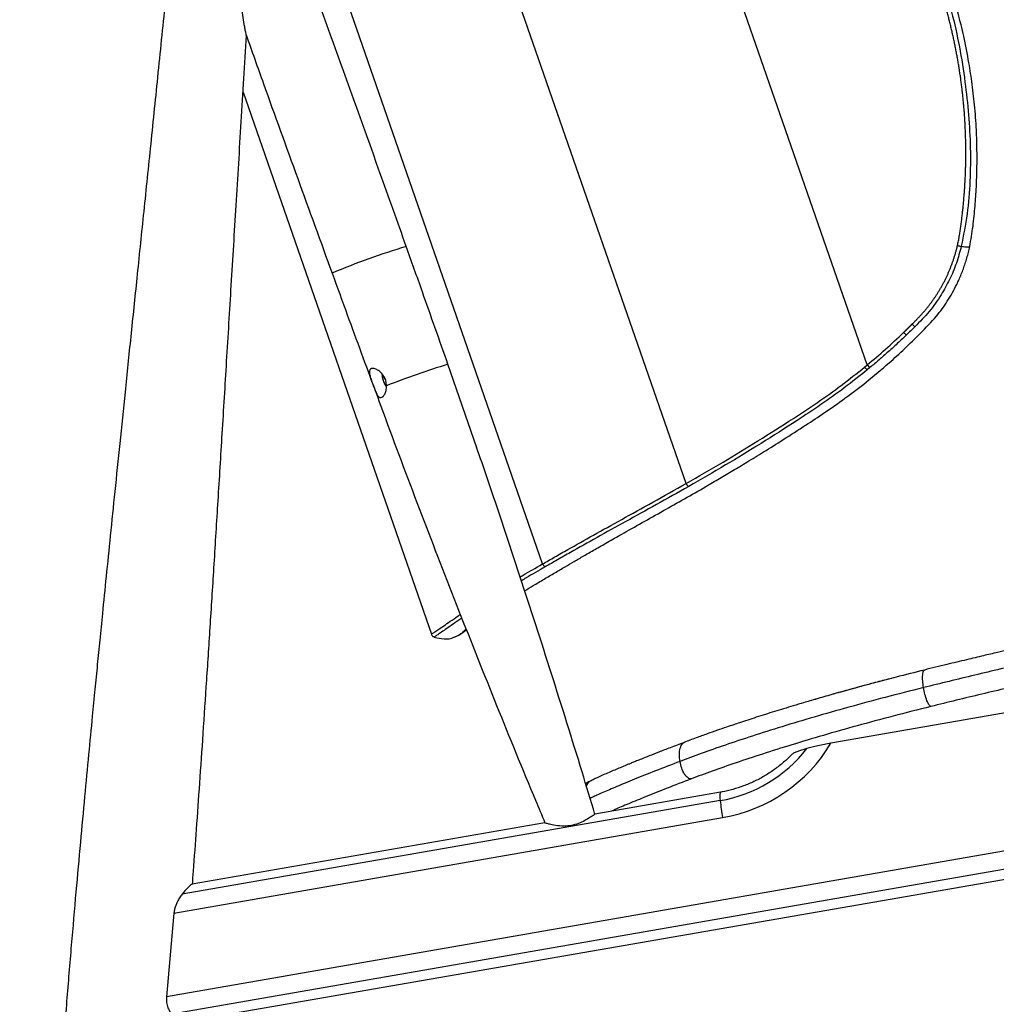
# Paper-space layout '_Left' of a CAD drawing. Header units: millimetres. Extents: x -308 to 307, y 0 to 733.
# Tile 2 of 4: x -307 to 5, y 247 to 562. Entities that reach past the tile are written whole.
import ezdxf

# ---------------------------------------------------------------- set-up
doc = ezdxf.new("R2010")
doc.units = ezdxf.units.MM

psp = doc.layouts.new('_Left')

# ---------------------------------------------------------------- linework, layer by layer
at = {"color": 7, "linetype": 'Continuous', "lineweight": 25}
for p, q in [((-140.21, 387.76), (-250.73, 706)), ((-94.25, 413.49), (-154.16, 585.98)), ((-36.32, 451.47), (-82.66, 584.91)), ((-236.02, 538.78), (-175.75, 365.26)), ((-161.19, 424.89), (-170.47, 451.65)), ((-37.17, 450.77), (-36.32, 451.47)), ((-35.44, 450.62), (-36.29, 449.91)), ((-193.76, 443.29), (-193.8, 443.26)), ((222.37, 377.6), (-47.94, 330.39)), ((228.55, 334.3), (-260.56, 249.22)), ((-258.83, 243.75), (227.77, 328.4)), ((-83.35, 312.02), (-255.48, 282.08)), ((-83.29, 314.71), (-123.47, 307.72)), ((-258.13, 276.02), (-82.59, 306.56)), ((-139.46, 304.94), (-252.31, 285.31)), ((-255.77, 241.06), (32.38, 291.19)), ((-258.13, 276.02), (-260.56, 249.22))]:
    psp.add_line(p, q, dxfattribs=at)
at = {"color": 7, "linetype": 'Continuous', "lineweight": 25, "flags": 128}
psp.add_lwpolyline([(-23.78, 461.04), (-23.78, 461.04), (-23.78, 461.04), (-23.78, 461.04), (-23.78, 461.04), (-23.78, 461.04), (-23.78, 461.04), (-23.78, 461.04), (-23.78, 461.04), (-23.78, 461.04)], dxfattribs=at)
at = {"color": 7, "linetype": 'Continuous', "lineweight": 25}
for centre, radius, start, end in [((-119.42, 273.48), 225.28, 106.6068, 113.0266), ((-91.2, 193.05), 270.48, 107.0412, 111.4519), ((-33.98, 453.15), 3.98, 216.7998, 234.5278), ((-33.11, 453.9), 4.03, 217.1325, 234.6527), ((-185.57, 448.37), 5.95, 178.8031, 218.3394), ((-92.13, 414.49), 2.35, 205.2329, 235.7078), ((-138.63, 388.4), 1.7, 201.8853, 245.8162), ((-91.05, 356.21), 44.86, 279.8865, 322.147), ((-91.26, 356.28), 50.47, 279.8928, 329.1346), ((-78.31, 313.25), 5.19, 163.6892, 193.6954), ((-12.84, 319.07), 70.87, 185.709, 190.1685)]:
    psp.add_arc(centre, radius, start, end, dxfattribs=at)
for points, knots in [([(-183.81, 489.36), (-186.61, 497.24), (-200.67, 536.7), (-218.6, 586.45), (-233.87, 628.27), (-237.65, 638.6)], [0, 0, 0, 0, 0.158001, 0.791959, 1, 1, 1, 1]), ([(-256.04, 615.93), (-256.83, 608.15), (-258.46, 591.98), (-260.91, 567.84), (-263.36, 543.9), (-265.69, 521.17), (-267.9, 499.76), (-269.98, 479.65), (-271.93, 460.83), (-273.75, 443.17), (-275.46, 426.67), (-277.03, 411.33), (-278.48, 397.14), (-279.8, 384.12), (-280.92, 372.98), (-281.86, 363.59), (-282.66, 355.52), (-283.46, 347.41), (-284.39, 337.83), (-285.49, 326.41), (-286.76, 312.96), (-288.12, 298.31), (-289.55, 282.45), (-291.02, 265.48), (-292.52, 247.43), (-294.02, 228.3), (-295.53, 208), (-297.04, 186.37), (-298.58, 163.39), (-300.14, 139.06), (-301.69, 113.49), (-303.23, 86.71), (-304.73, 58.71), (-306.16, 30.72), (-307.06, 12.06), (-307.49, 3.15)], [0, 0, 0, 0, 0.038158, 0.079242, 0.118363, 0.15552, 0.190713, 0.223367, 0.254126, 0.282991, 0.309961, 0.335038, 0.35822, 0.379508, 0.398902, 0.412811, 0.425556, 0.438452, 0.452523, 0.472503, 0.494456, 0.518381, 0.544277, 0.572146, 0.601436, 0.632628, 0.665723, 0.700721, 0.738394, 0.778048, 0.819681, 0.863295, 0.90889, 0.956466, 1, 1, 1, 1]), ([(-251.81, 616.3), (-251.08, 616.33), (-250, 616.38), (-248.34, 616.27), (-247.08, 616.02), (-245.89, 615.41), (-245, 614.35), (-244.4, 613.05), (-243.77, 611.06), (-243.17, 608.42), (-242.41, 604.09), (-241.2, 596.51), (-239.93, 587.84), (-238.65, 579.22), (-237.69, 572.81), (-236.88, 567.52), (-236.22, 563.38), (-235.81, 560.89), (-235.48, 559.01), (-235.26, 557.9), (-235.1, 557.13), (-235.04, 556.97), (-235.01, 556.9)], [0, 0, 0, 0, 0.03957, 0.059281, 0.079545, 0.098464, 0.117422, 0.138674, 0.1605, 0.208156, 0.255859, 0.351705, 0.541902, 0.637525, 0.733125, 0.828258, 0.876624, 0.924894, 0.948691, 0.97296, 0.989692, 1, 1, 1, 1]), ([(-3.52, 489.31), (-3.14, 491.5), (-2.4, 495.8), (-1.82, 502.2), (-1.37, 508.36), (-1.19, 514.3), (-1.17, 520.02), (-1.35, 526.48), (-1.83, 533.54), (-2.67, 541.08), (-3.83, 548.73), (-5.33, 556.33), (-7.11, 563.68), (-8.91, 569.93), (-10.57, 575.18), (-12.19, 578.98), (-13.7, 581.6), (-15.44, 584.1), (-18.21, 586.9), (-22.49, 589.35), (-27.93, 591.03), (-34.42, 591.81), (-41.89, 591.85), (-49.41, 591.28), (-57, 590.71), (-64.64, 590.13), (-72.66, 589.51), (-81.04, 588.87), (-89.46, 588.2), (-97.57, 587.56), (-105.32, 586.89), (-112.56, 586.39), (-119.21, 586.32), (-124.17, 586.5), (-128.04, 586.76), (-131.41, 587.06), (-134.79, 587.47), (-138, 587.95), (-140.86, 588.44), (-143.58, 588.98), (-146.11, 589.52), (-147.99, 590.04), (-149.5, 590.53), (-150.65, 590.96), (-151.41, 591.29), (-151.79, 591.45)], [0, 0, 0, 0, 0.027224, 0.053349, 0.078452, 0.102614, 0.125918, 0.148302, 0.181462, 0.212296, 0.240857, 0.275954, 0.306805, 0.333047, 0.355387, 0.373958, 0.383381, 0.392199, 0.41106, 0.430979, 0.45168, 0.480197, 0.510643, 0.54323, 0.573208, 0.605133, 0.639073, 0.674937, 0.712708, 0.748605, 0.781581, 0.816136, 0.846164, 0.872154, 0.884394, 0.899988, 0.919508, 0.932209, 0.945891, 0.960661, 0.971684, 0.982699, 0.988418, 0.994205, 1, 1, 1, 1]), ([(-7.45, 489.68), (-7.42, 489.8), (-7.28, 490.42), (-7.1, 491.28), (-6.92, 492.28), (-6.75, 493.27), (-6.55, 494.52), (-6.38, 495.77), (-6.24, 496.77), (-6.15, 497.52), (-6.03, 498.53), (-5.91, 499.53), (-5.77, 500.78), (-5.66, 501.79), (-5.54, 503.04), (-5.44, 504.05), (-5.34, 505.31), (-5.24, 506.57), (-5.15, 507.83), (-5.07, 509.09), (-5, 510.35), (-4.94, 511.61), (-4.9, 512.62), (-4.86, 513.63), (-4.83, 514.64), (-4.81, 515.65), (-4.79, 516.41), (-4.78, 517.42), (-4.77, 518.43), (-4.77, 519.44), (-4.77, 520.45), (-4.78, 521.46), (-4.8, 522.72), (-4.82, 523.73), (-4.85, 525), (-4.9, 526.26), (-4.96, 527.52), (-5.02, 528.78), (-5.08, 529.79), (-5.16, 531.05), (-5.25, 532.31), (-5.35, 533.57), (-5.46, 534.83), (-5.55, 535.83), (-5.68, 537.09), (-5.81, 538.34), (-5.95, 539.6), (-6.11, 540.85), (-6.24, 541.85), (-6.37, 542.85), (-6.51, 543.85), (-6.66, 544.85), (-6.81, 545.85), (-6.93, 546.6), (-7.09, 547.6), (-7.26, 548.59), (-7.44, 549.59), (-7.62, 550.58), (-7.8, 551.57), (-8.04, 552.81), (-8.29, 554.05), (-8.55, 555.29), (-8.82, 556.52), (-9.04, 557.5), (-9.27, 558.49), (-9.5, 559.47), (-9.74, 560.45), (-9.98, 561.43), (-10.23, 562.41), (-10.49, 563.39), (-10.75, 564.36), (-10.95, 565.09), (-11.22, 566.07), (-11.5, 567.04), (-11.78, 568.01), (-11.99, 568.73), (-12.21, 569.46), (-12.51, 570.42), (-12.82, 571.38), (-13.1, 572.22), (-13.3, 572.82), (-13.59, 573.65), (-13.94, 574.6), (-14.41, 575.77), (-14.92, 576.93), (-15.47, 578.06), (-15.96, 578.95), (-16.36, 579.6), (-16.91, 580.44), (-17.52, 581.25), (-18.18, 582.02), (-18.57, 582.43), (-18.97, 582.84), (-19.61, 583.45), (-20.26, 583.94), (-20.71, 584.28)], [0, 0, 0, 0, 0.003867, 0.019334, 0.027066, 0.034797, 0.050259, 0.065719, 0.073448, 0.081177, 0.088905, 0.104363, 0.112091, 0.127547, 0.135275, 0.15073, 0.158457, 0.173911, 0.189364, 0.19709, 0.212542, 0.227993, 0.235718, 0.243443, 0.258893, 0.266617, 0.274342, 0.282066, 0.297514, 0.305238, 0.312962, 0.328408, 0.336132, 0.351577, 0.3593, 0.374745, 0.39019, 0.397912, 0.413355, 0.421077, 0.43652, 0.451962, 0.459683, 0.475125, 0.482845, 0.498286, 0.513727, 0.521447, 0.536887, 0.544606, 0.552326, 0.567765, 0.575484, 0.583204, 0.590923, 0.606361, 0.61408, 0.621799, 0.637236, 0.644955, 0.660392, 0.675829, 0.683547, 0.698984, 0.706702, 0.71442, 0.729856, 0.737574, 0.745292, 0.760728, 0.768445, 0.776163, 0.783881, 0.799316, 0.807034, 0.814751, 0.822469, 0.830187, 0.845622, 0.853339, 0.857198, 0.864916, 0.880352, 0.88807, 0.903509, 0.918951, 0.926671, 0.934393, 0.942115, 0.957574, 0.965301, 0.97303, 0.974962, 0.982694, 1, 1, 1, 1]), ([(-20.01, 585.24), (-19.38, 584.75), (-18.13, 583.77), (-16.21, 581.63), (-14.41, 578.78), (-11.9, 572.93), (-9.22, 564.44), (-6.71, 553.31), (-5.01, 542.3), (-3.82, 531.49), (-3.23, 520.91), (-3.35, 510.31), (-4.19, 499.76), (-5.56, 492.87), (-6.24, 489.44)], [0, 0, 0, 0, 0.0239375, 0.047889, 0.0863495, 0.1249422, 0.2393505, 0.3540943, 0.4687721, 0.5749248, 0.6815493, 0.7880934, 0.8942453, 1, 1, 1, 1]), ([(-252.21, 285.19), (-252.1, 286.6), (-251.66, 292.5), (-250.88, 303.29), (-249.84, 317.97), (-248.75, 333.86), (-247.62, 350.85), (-246.45, 368.93), (-245.24, 388.08), (-243.98, 408.39), (-242.65, 430.03), (-241.25, 453.02), (-239.77, 477.36), (-238.21, 502.92), (-236.59, 529.57), (-235.47, 547.71), (-234.9, 556.91)], [0, 0, 0, 0, 0.015587, 0.065179, 0.119226, 0.177726, 0.240679, 0.306844, 0.377307, 0.452068, 0.531125, 0.616223, 0.705794, 0.799839, 0.898359, 1, 1, 1, 1]), ([(-235.06, 557.09), (-233.21, 551.88), (-224.13, 526.42), (-214.89, 501.02), (-207.53, 480.81)], [0, 0, 0, 0, 0.204449, 1, 1, 1, 1]), ([(-170.47, 451.65), (-173.19, 459.39), (-177.63, 471.96), (-182.09, 484.53), (-183.81, 489.36)], [0, 0, 0, 0, 0.614939, 1, 1, 1, 1]), ([(-145.92, 379.14), (-145.02, 379.69), (-143.1, 380.87), (-139.84, 382.82), (-136.42, 384.85), (-133.2, 386.74), (-130.11, 388.55), (-126.95, 390.38), (-123.4, 392.43), (-119.35, 394.74), (-114.36, 397.58), (-108.43, 400.94), (-101.7, 404.72), (-94.88, 408.56), (-88.83, 412.02), (-83.65, 415.03), (-79.25, 417.64), (-74.55, 420.48), (-69.19, 423.78), (-62.93, 427.72), (-56.43, 431.92), (-49.8, 436.28), (-43.27, 440.82), (-36.36, 446.11), (-30.02, 451.45), (-24.26, 456.7), (-19.18, 461.65), (-14.42, 466.56), (-10.56, 471.83), (-8.29, 475.88), (-6.92, 478.83), (-6.21, 480.48), (-5.56, 482.18), (-4.96, 483.91), (-4.42, 485.68), (-3.93, 487.48), (-3.66, 488.7), (-3.52, 489.31)], [0, 0, 0, 0, 0.034653, 0.074087, 0.109579, 0.141333, 0.167134, 0.193754, 0.222674, 0.253854, 0.287339, 0.332298, 0.376835, 0.419088, 0.459472, 0.48538, 0.510462, 0.536385, 0.567101, 0.60281, 0.643625, 0.677621, 0.714701, 0.754317, 0.797341, 0.827385, 0.858972, 0.891736, 0.917554, 0.944383, 0.95216, 0.959972, 0.967847, 0.975792, 0.983811, 0.991897, 1, 1, 1, 1]), ([(-21.98, 464.5), (-21.92, 464.56), (-21.63, 464.84), (-21.22, 465.25), (-20.65, 465.83), (-20.08, 466.41), (-19.52, 467), (-19.08, 467.48), (-18.64, 467.97), (-18.1, 468.58), (-17.46, 469.34), (-16.85, 470.1), (-16.24, 470.88), (-15.66, 471.67), (-15.09, 472.48), (-14.62, 473.16), (-14.26, 473.71), (-13.99, 474.12), (-13.73, 474.54), (-13.38, 475.1), (-12.96, 475.81), (-12.47, 476.66), (-11.99, 477.53), (-11.61, 478.27), (-11.25, 479), (-10.96, 479.6), (-10.68, 480.2), (-10.41, 480.8), (-10.15, 481.41), (-9.9, 482.02), (-9.71, 482.48), (-9.47, 483.09), (-9.23, 483.71), (-9.01, 484.34), (-8.79, 484.96), (-8.53, 485.74), (-8.23, 486.69), (-7.96, 487.65), (-7.69, 488.64), (-7.53, 489.32), (-7.45, 489.68)], [0, 0, 0, 0, 0.008442, 0.04199, 0.058763, 0.092309, 0.125852, 0.142623, 0.159392, 0.192928, 0.22646, 0.259987, 0.293509, 0.327026, 0.360539, 0.394047, 0.410798, 0.427548, 0.444297, 0.461045, 0.494538, 0.528027, 0.56151, 0.594988, 0.611724, 0.645194, 0.661926, 0.678658, 0.712117, 0.728845, 0.745571, 0.762296, 0.795744, 0.812465, 0.829185, 0.862623, 0.896057, 0.929485, 0.962908, 1, 1, 1, 1]), ([(-6.24, 489.44), (-6.72, 487.62), (-7.68, 483.99), (-9.88, 478.8), (-12.74, 473.58), (-15.76, 469.36), (-18.7, 466.06), (-20.26, 464.49), (-21.05, 463.7)], [0, 0, 0, 0, 0.185461, 0.371529, 0.557001, 0.776546, 0.888085, 1, 1, 1, 1]), ([(-7.45, 489.68), (-7.34, 489.65), (-7.12, 489.6), (-6.79, 489.54), (-6.49, 489.48), (-6.33, 489.45), (-6.24, 489.44)], [0, 0, 0, 0, 0.25, 0.5, 0.75, 1, 1, 1, 1]), ([(-6.24, 489.44), (-5.72, 489.37), (-4.69, 489.24), (-3.84, 489.21), (-3.42, 489.23), (-3.53, 489.31), (-3.54, 489.31)], [0, 0, 0, 0, 0.327806, 0.654725, 0.985485, 1, 1, 1, 1]), ([(-207.52, 480.82), (-205.91, 476.38), (-201.38, 463.84), (-196.75, 451.34), (-193.76, 443.27)], [0, 0, 0, 0, 0.354126, 1, 1, 1, 1]), ([(-24.69, 461.85), (-24.69, 461.85), (-24.68, 461.86), (-24.67, 461.87), (-24.66, 461.88), (-24.65, 461.9), (-24.63, 461.91), (-24.62, 461.92), (-24.61, 461.93), (-24.6, 461.94), (-24.58, 461.96), (-24.57, 461.97), (-24.55, 461.98), (-24.54, 461.99), (-24.53, 462.01), (-24.52, 462.02), (-24.5, 462.03), (-24.49, 462.05), (-24.47, 462.07), (-24.44, 462.09), (-24.41, 462.13), (-24.37, 462.16), (-24.34, 462.19), (-24.3, 462.23), (-24.25, 462.27), (-24.21, 462.32), (-24.17, 462.35), (-24.14, 462.38), (-24.11, 462.41), (-24.06, 462.46), (-24.02, 462.5), (-23.97, 462.54), (-23.94, 462.57), (-23.91, 462.61), (-23.87, 462.64), (-23.83, 462.68), (-23.79, 462.72), (-23.74, 462.77), (-23.71, 462.8), (-23.68, 462.83), (-23.64, 462.86), (-23.6, 462.91), (-23.55, 462.95), (-23.51, 462.99), (-23.48, 463.02), (-23.44, 463.06), (-23.4, 463.1), (-23.36, 463.14), (-23.31, 463.19), (-23.28, 463.22), (-23.24, 463.25), (-23.21, 463.28), (-23.17, 463.33), (-23.12, 463.37), (-23.08, 463.41), (-23.05, 463.44), (-23.01, 463.48), (-22.98, 463.51), (-22.94, 463.55), (-22.89, 463.59), (-22.85, 463.64), (-22.81, 463.67), (-22.78, 463.7), (-22.75, 463.74), (-22.7, 463.78), (-22.66, 463.82), (-22.62, 463.87), (-22.58, 463.9), (-22.55, 463.93), (-22.51, 463.97), (-22.46, 464.02), (-22.42, 464.06), (-22.39, 464.09), (-22.35, 464.12), (-22.32, 464.16), (-22.28, 464.2), (-22.23, 464.24), (-22.19, 464.29), (-22.15, 464.32), (-22.12, 464.35), (-22.09, 464.39), (-22.04, 464.43), (-22, 464.47), (-21.98, 464.5)], [0, 0, 0, 0, 0.000244, 0.006343, 0.012443, 0.015493, 0.021593, 0.024642, 0.030742, 0.033792, 0.039892, 0.045991, 0.049041, 0.055141, 0.058191, 0.06429, 0.07039, 0.07344, 0.07954, 0.091739, 0.103938, 0.116138, 0.128337, 0.140536, 0.164935, 0.177134, 0.189333, 0.201532, 0.213731, 0.225931, 0.250329, 0.262528, 0.274727, 0.286926, 0.299125, 0.311324, 0.335722, 0.347921, 0.36012, 0.372319, 0.384518, 0.396717, 0.421115, 0.433314, 0.445513, 0.457712, 0.469911, 0.494308, 0.506507, 0.518706, 0.530905, 0.543104, 0.555302, 0.5797, 0.591898, 0.604097, 0.616296, 0.628494, 0.640693, 0.66509, 0.677289, 0.689487, 0.701686, 0.713885, 0.726083, 0.75048, 0.762678, 0.774877, 0.787075, 0.799274, 0.82367, 0.835869, 0.848067, 0.860265, 0.872464, 0.884662, 0.909059, 0.921257, 0.933455, 0.945653, 0.957851, 0.97005, 1, 1, 1, 1]), ([(-21.05, 463.7), (-21.51, 463.25), (-22.41, 462.36), (-23.32, 461.48), (-23.78, 461.04)], [0, 0, 0, 0, 0.49996, 1, 1, 1, 1]), ([(-21.98, 464.5), (-21.9, 464.42), (-21.74, 464.26), (-21.5, 464.04), (-21.26, 463.85), (-21.12, 463.75), (-21.05, 463.7)], [0, 0, 0, 0, 0.249404, 0.499602, 0.748899, 1, 1, 1, 1]), ([(-21.98, 464.5), (-21.9, 464.42), (-21.74, 464.26), (-21.5, 464.04), (-21.26, 463.85), (-21.12, 463.75), (-21.05, 463.7)], [0, 0, 0, 0, 0.249404, 0.499602, 0.748898, 1, 1, 1, 1]), ([(-21.05, 463.7), (-21.05, 463.7), (-21.05, 463.7), (-21.05, 463.7), (-21.05, 463.7), (-21.05, 463.7), (-21.05, 463.7), (-21.05, 463.7)], [0, 0, 0, 0, 0.416207, 0.514176, 0.579798, 0.689633, 1, 1, 1, 1]), ([(-36.32, 451.47), (-34.35, 453.13), (-30.42, 456.46), (-26.6, 460.05), (-24.69, 461.85)], [0, 0, 0, 0, 0.499342, 1, 1, 1, 1]), ([(-23.78, 461.04), (-24.33, 460.51), (-25.16, 459.72), (-27.11, 457.9), (-29.46, 455.75), (-32.52, 453.07), (-34.46, 451.43), (-35.44, 450.62)], [0, 0, 0, 0, 0.145061, 0.21759, 0.507736, 0.753789, 1, 1, 1, 1]), ([(-24.69, 461.85), (-24.61, 461.77), (-24.46, 461.61), (-24.22, 461.39), (-23.99, 461.19), (-23.85, 461.09), (-23.78, 461.04)], [0, 0, 0, 0, 0.249405, 0.499602, 0.748919, 1, 1, 1, 1]), ([(-24.69, 461.85), (-24.62, 461.77), (-24.46, 461.61), (-24.22, 461.38), (-23.99, 461.18), (-23.85, 461.09), (-23.78, 461.04)], [0, 0, 0, 0, 0.249405, 0.499602, 0.748918, 1, 1, 1, 1]), ([(-94.25, 413.49), (-90.34, 415.75), (-82.78, 420.11), (-71.3, 427.11), (-61.19, 433.51), (-52.25, 439.43), (-44.6, 444.83), (-39.64, 448.79), (-37.17, 450.77)], [0, 0, 0, 0, 0.21063, 0.406621, 0.602615, 0.735081, 0.867601, 1, 1, 1, 1]), ([(-190.12, 444.79), (-190.17, 445.32), (-190.26, 446.37), (-190.92, 447.83), (-191.87, 449.03), (-193, 449.91), (-194.14, 450.38), (-195.03, 450.37), (-195.53, 449.92), (-195.65, 449.1), (-195.44, 447.95), (-194.98, 446.51), (-194.41, 444.95), (-194, 443.88), (-193.8, 443.37), (-193.76, 443.29)], [0, 0, 0, 0, 0.082424, 0.162288, 0.239911, 0.322339, 0.409609, 0.494505, 0.573853, 0.652483, 0.735651, 0.823006, 0.907326, 0.985526, 1, 1, 1, 1]), ([(-191.56, 448.55), (-191.56, 448.38), (-191.58, 447.92), (-191.46, 447.2), (-191.28, 446.68), (-191.21, 446.5)], [0, 0, 0, 0, 0.270041, 0.741454, 1, 1, 1, 1]), ([(-190.24, 445.88), (-190.27, 446.17), (-190.34, 446.75), (-190.63, 447.26), (-190.79, 447.52)], [0, 0, 0, 0, 0.485173, 1, 1, 1, 1]), ([(-36.29, 449.91), (-38.73, 447.95), (-43.62, 444.04), (-51.17, 438.69), (-60.1, 432.76), (-70.31, 426.3), (-81.91, 419.21), (-89.53, 414.81), (-93.45, 412.55)], [0, 0, 0, 0, 0.130492, 0.2611, 0.391653, 0.590625, 0.789595, 1, 1, 1, 1]), ([(-193.76, 443.29), (-193.58, 442.88), (-193.21, 442.03), (-192.62, 441.2), (-191.96, 440.91), (-191.29, 441.21), (-190.69, 442.03), (-190.22, 443.24), (-190.15, 444.27), (-190.12, 444.79)], [0, 0, 0, 0, 0.139591, 0.288121, 0.437351, 0.577732, 0.713149, 0.85356, 1, 1, 1, 1]), ([(-191.21, 446.5), (-191.17, 446.35), (-191.02, 445.87), (-190.7, 445.23), (-190.41, 444.85), (-190.3, 444.71)], [0, 0, 0, 0, 0.218901, 0.709512, 1, 1, 1, 1]), ([(-193.77, 443.27), (-192.68, 440.29), (-187.85, 427.03), (-178.96, 403.6), (-167.12, 372.97), (-154.94, 342.49), (-145.71, 319.81), (-140.44, 307.34), (-139.43, 304.94)], [0, 0, 0, 0, 0.063962, 0.28491, 0.505817, 0.726683, 0.947509, 1, 1, 1, 1]), ([(-123.43, 307.52), (-124.8, 312.08), (-129.32, 327.14), (-137.3, 352.59), (-147.4, 383.87), (-155.41, 408.06), (-160.15, 421.79), (-161.32, 425.17)], [0, 0, 0, 0, 0.115524, 0.381497, 0.64742, 0.913294, 1, 1, 1, 1]), ([(-140.21, 387.76), (-138.92, 388.5), (-136.34, 389.99), (-131, 393), (-124, 396.94), (-114.9, 402.01), (-105.02, 407.46), (-97.84, 411.48), (-94.25, 413.49)], [0, 0, 0, 0, 0.106945, 0.21411, 0.407854, 0.6016, 0.8008, 1, 1, 1, 1]), ([(-93.45, 412.55), (-96.94, 410.59), (-103.91, 406.69), (-113.71, 401.27), (-122.91, 396.14), (-130.06, 392.12), (-135.47, 389.07), (-138.04, 387.58), (-139.32, 386.84)], [0, 0, 0, 0, 0.193748, 0.387501, 0.586723, 0.785945, 0.892862, 1, 1, 1, 1]), ([(-147.36, 383.6), (-147.06, 383.78), (-144.93, 385.03), (-142.39, 386.5), (-140.21, 387.76)], [0, 0, 0, 0, 0.141357, 1, 1, 1, 1]), ([(-139.32, 386.84), (-141.46, 385.61), (-144.18, 384.03), (-146.47, 382.68), (-146.97, 382.39)], [0, 0, 0, 0, 0.782878, 1, 1, 1, 1]), ([(-175.75, 365.26), (-175.7, 365.3), (-175.59, 365.37), (-174.74, 365.95), (-173.48, 366.82), (-171.85, 367.94), (-169.76, 369.38), (-167.97, 370.61), (-166.75, 371.45), (-166.51, 371.62)], [0, 0, 0, 0, 0.175115, 0.35048, 0.503396, 0.656312, 0.809897, 0.963482, 1, 1, 1, 1]), ([(-166.03, 370.41), (-166.12, 370.35), (-167.19, 369.61), (-168.83, 368.47), (-170.94, 367.03), (-172.57, 365.9), (-173.84, 365.04), (-174.68, 364.45), (-174.79, 364.38), (-174.85, 364.34)], [0, 0, 0, 0, 0.014539, 0.170943, 0.327347, 0.484436, 0.641525, 0.820634, 1, 1, 1, 1]), ([(-168.46, 364.32), (-168.16, 364.45), (-167.57, 364.69), (-166.59, 365.28), (-165.6, 365.92), (-164.91, 366.39), (-164.56, 366.63), (-164.53, 366.65)], [0, 0, 0, 0, 0.2753, 0.530819, 0.766758, 0.983271, 1, 1, 1, 1]), ([(-168.45, 364.34), (-167.47, 364.75), (-165.99, 365.37), (-165.02, 366.61), (-164.69, 367.03)], [0, 0, 0, 0, 0.663276, 1, 1, 1, 1]), ([(-174.85, 364.34), (-173.82, 364.1), (-171.75, 363.61), (-169.44, 363.79), (-168.48, 364.33), (-168.45, 364.34)], [0, 0, 0, 0, 0.491774, 0.985141, 1, 1, 1, 1]), ([(31.94, 365.38), (30.06, 364.98), (26.55, 364.22), (21.67, 363.14), (17.51, 362.21), (14.08, 361.43), (11.27, 360.79), (8.43, 360.14), (5.01, 359.35), (0.54, 358.31), (-4.86, 357.02), (-11.19, 355.5), (-15.66, 354.4), (-18.05, 353.81)], [0, 0, 0, 0, 0.1088856, 0.2040418, 0.2854797, 0.3532045, 0.4072175, 0.4524628, 0.5223063, 0.6119869, 0.7214979, 0.8508371, 1, 1, 1, 1]), ([(32.13, 359.91), (26.36, 358.65), (14.81, 356.11), (-2.04, 352.19), (-12.88, 349.52), (-18.3, 348.19)], [0, 0, 0, 0, 0.333348, 0.666736, 1, 1, 1, 1]), ([(-18.04, 353.81), (-21.08, 353.05), (-25.23, 352.02), (-29.17, 350.98), (-30.22, 350.7)], [0, 0, 0, 0, 0.733687, 1, 1, 1, 1]), ([(-18.3, 348.19), (-18.4, 348.91), (-18.6, 350.32), (-18.62, 351.94), (-18.5, 352.98), (-18.34, 353.49), (-18.18, 353.77), (-18.06, 353.79), (-18.04, 353.79)], [0, 0, 0, 0, 0.323686, 0.635897, 0.769301, 0.882063, 0.975892, 1, 1, 1, 1]), ([(33.97, 353.72), (28.25, 352.47), (16.84, 349.97), (0.16, 346.09), (-10.55, 343.46), (-15.94, 342.14)], [0, 0, 0, 0, 0.333867, 0.66547, 1, 1, 1, 1]), ([(-30.22, 350.7), (-31.81, 350.29), (-35.78, 349.25), (-41.59, 347.66), (-47.47, 346.02), (-52.4, 344.6), (-56.48, 343.4), (-59.95, 342.36), (-63.04, 341.43), (-67.03, 340.19), (-71.82, 338.68), (-76.1, 337.28), (-79.24, 336.23), (-81.61, 335.43), (-84.45, 334.46), (-87.72, 333.31), (-91.33, 332), (-93.67, 331.12), (-94.91, 330.65)], [0, 0, 0, 0, 0.057581, 0.143811, 0.220041, 0.286356, 0.341951, 0.38911, 0.433642, 0.476418, 0.567371, 0.655785, 0.687297, 0.728665, 0.780606, 0.843093, 0.91618, 1, 1, 1, 1]), ([(-27.98, 351.29), (-28.73, 351.1), (-31.06, 350.5), (-34.64, 349.55), (-38.53, 348.5), (-41.73, 347.62), (-44.41, 346.87), (-46.2, 346.37), (-47.1, 346.12), (-47.25, 346.07)], [0, 0, 0, 0, 0.111248, 0.345783, 0.545084, 0.712579, 0.850771, 0.974018, 1, 1, 1, 1]), ([(-18.3, 348.19), (-22.43, 347.15), (-30.69, 345.06), (-42.36, 341.89), (-53.4, 338.75), (-63.7, 335.65), (-73.2, 332.65), (-81.84, 329.78), (-89.64, 327.05), (-94.03, 325.4), (-96.22, 324.57)], [0, 0, 0, 0, 0.124953, 0.249901, 0.374942, 0.499884, 0.62494, 0.749847, 0.874969, 1, 1, 1, 1]), ([(-15.93, 342.15), (-16.02, 342.18), (-16.22, 342.25), (-16.54, 342.64), (-16.88, 343.23), (-17.37, 344.35), (-17.89, 346.05), (-18.16, 347.47), (-18.3, 348.19)], [0, 0, 0, 0, 0.076683, 0.16564, 0.272452, 0.39874, 0.694089, 1, 1, 1, 1]), ([(-52.8, 344.48), (-52.86, 344.46), (-52.99, 344.42), (-53.11, 344.39), (-53.18, 344.37)], [0, 0, 0, 0, 0.440122, 1, 1, 1, 1]), ([(-15.94, 342.14), (-20.01, 341.12), (-28.15, 339.06), (-39.62, 335.96), (-50.47, 332.88), (-60.6, 329.85), (-69.95, 326.9), (-78.44, 324.09), (-86.12, 321.41), (-90.44, 319.79), (-92.6, 318.98)], [0, 0, 0, 0, 0.125226, 0.249688, 0.374633, 0.499578, 0.62459, 0.749601, 0.874808, 1, 1, 1, 1]), ([(-94.91, 330.65), (-96.41, 330.08), (-99.26, 328.99), (-102.94, 327.56), (-105.98, 326.36), (-108.31, 325.43), (-110.07, 324.72), (-111.38, 324.19), (-112.49, 323.73), (-113.67, 323.25), (-115.09, 322.66), (-116.77, 321.95), (-118.58, 321.18), (-120.42, 320.38), (-122.2, 319.59), (-123.82, 318.83), (-124.59, 318.44), (-124.99, 318.24)], [0, 0, 0, 0, 0.092452, 0.175237, 0.248319, 0.311669, 0.354627, 0.391611, 0.422634, 0.452578, 0.500366, 0.558336, 0.626494, 0.704723, 0.792981, 0.891352, 1, 1, 1, 1]), ([(-96.22, 324.57), (-96.31, 325.3), (-96.48, 326.74), (-96.28, 328.46), (-95.89, 329.61), (-95.5, 330.21), (-95.16, 330.56), (-94.94, 330.63), (-94.91, 330.64)], [0, 0, 0, 0, 0.32536, 0.639296, 0.773472, 0.886912, 0.981337, 1, 1, 1, 1]), ([(-55.63, 328.69), (-56.08, 328.55), (-57.04, 328.27), (-58.3, 327.85), (-59.63, 327.36), (-60.05, 327.07), (-60.3, 326.9)], [0, 0, 0, 0, 0.201727, 0.429964, 0.657911, 1, 1, 1, 1]), ([(-47.94, 330.39), (-48.64, 330.26), (-50.08, 330), (-52.1, 329.58), (-54.01, 329.13), (-55.09, 328.84), (-55.63, 328.69)], [0, 0, 0, 0, 0.248493, 0.504172, 0.748414, 1, 1, 1, 1]), ([(-60.32, 326.93), (-60.46, 326.77), (-61.41, 325.72), (-63.4, 323.97), (-66.26, 321.73), (-69.32, 319.76), (-72.54, 318.06), (-75.89, 316.65), (-79.3, 315.56), (-81.78, 314.98), (-83.1, 314.74), (-83.29, 314.71)], [0, 0, 0, 0, 0.0234632, 0.1608254, 0.2982035, 0.4355993, 0.5730142, 0.7104491, 0.8479043, 0.9781811, 1, 1, 1, 1]), ([(-96.22, 324.57), (-98.91, 323.54), (-104.27, 321.46), (-110.95, 318.79), (-116.62, 316.45), (-121.06, 314.55), (-123.85, 313.3), (-124.77, 312.84), (-125, 312.73)], [0, 0, 0, 0, 0.187473, 0.374797, 0.562416, 0.749732, 0.937356, 1, 1, 1, 1]), ([(-92.59, 318.98), (-92.76, 318.98), (-93.12, 318.99), (-93.69, 319.29), (-94.26, 319.79), (-95.02, 320.81), (-95.77, 322.43), (-96.07, 323.85), (-96.22, 324.57)], [0, 0, 0, 0, 0.076605, 0.165503, 0.272278, 0.39855, 0.693939, 1, 1, 1, 1]), ([(-92.6, 318.98), (-95.25, 317.96), (-100.56, 315.91), (-107.19, 313.26), (-112.72, 310.98), (-116.35, 309.44), (-117.76, 308.81), (-118.1, 308.66)], [0, 0, 0, 0, 0.231485, 0.463121, 0.694733, 0.92624, 1, 1, 1, 1]), ([(-124.99, 318.23), (-125.62, 317.9), (-126.26, 317.56), (-126.43, 317.47), (-126.43, 317.47)], [0, 0, 0, 0, 0.965929, 1, 1, 1, 1]), ([(-126.18, 316.62), (-126.11, 316.81), (-125.95, 317.24), (-125.56, 317.78), (-125.21, 318.15), (-125, 318.23), (-124.98, 318.23)], [0, 0, 0, 0, 0.291089, 0.668069, 0.981891, 1, 1, 1, 1]), ([(-139.42, 304.93), (-139.43, 304.93), (-139.56, 304.97), (-139.08, 304.83), (-138, 304.53), (-136.07, 304.12), (-133.62, 303.87), (-130.95, 304.09), (-128.61, 304.77), (-126.57, 305.75), (-124.92, 306.77), (-123.74, 307.59), (-123.54, 307.64), (-123.46, 307.66)], [0, 0, 0, 0, 0.008543, 0.096387, 0.187599, 0.294169, 0.419166, 0.516548, 0.614278, 0.705414, 0.805427, 0.915887, 1, 1, 1, 1]), ([(-252.39, 285.19), (-252.47, 285.18), (-252.68, 285.15), (-253.79, 284.05), (-254.9, 282.76), (-255.48, 282.08)], [0, 0, 0, 0, 0.238428, 0.596007, 1, 1, 1, 1]), ([(-255.48, 282.08), (-255.76, 281.71), (-256.34, 280.98), (-257.23, 279.41), (-257.91, 277.72), (-258.08, 276.46), (-258.13, 276.02)], [0, 0, 0, 0, 0.2382904, 0.484724, 0.8212937, 1, 1, 1, 1]), ([(-260.56, 249.22), (-260.58, 248.6), (-260.61, 247.36), (-260.09, 245.67), (-259.44, 244.49), (-258.99, 243.95), (-258.83, 243.75)], [0, 0, 0, 0, 0.2787482, 0.5574145, 0.840779, 1, 1, 1, 1])]:
    psp.add_open_spline(points, degree=3, knots=knots, dxfattribs=at)
psp.add_open_spline([(-175.75, 365.26), (-175.71, 365.16), (-175.62, 364.95), (-175.41, 364.69), (-175.15, 364.48), (-174.95, 364.39), (-174.85, 364.34)], degree=3, dxfattribs=at)

doc.saveas('drawing.dxf')
